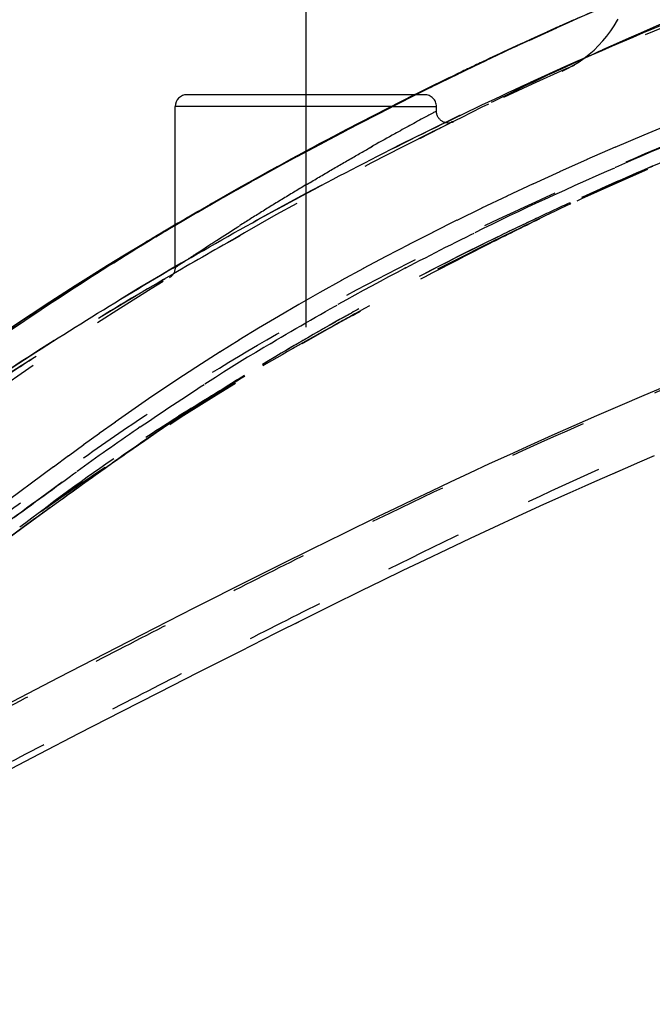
# Model space of a CAD drawing. Header units: millimetres. Extents: x 293 to 707, y 202 to 741.
# Tile 6 of 15: x 336 to 389, y 466 to 549. Entities that reach past the tile are written whole.
import ezdxf

# ---------------------------------------------------------------- set-up
doc = ezdxf.new("R2010")
doc.units = ezdxf.units.MM
doc.header["$LTSCALE"] = 65.185185
doc.linetypes.add('CENTER', pattern=[0.6, 0.375, -0.075, 0.075, -0.075])
doc.linetypes.add('HIDDEN', pattern=[0.2, 0.1, -0.1])
for name, color, linetype in [('KOERPER', 7, 'CONTINUOUS'), ('KONST.EL_MIT_GEO', 7, 'CONTINUOUS'), ('L1', 7, 'CONTINUOUS')]:
    doc.layers.add(name, color=color, linetype=linetype)

msp = doc.modelspace()

# ---------------------------------------------------------------- linework, layer by layer
at = {"layer": 'KOERPER', "color": 2, "linetype": 'CENTER'}
msp.add_line((360, 547.029), (360, 530.43), dxfattribs=at)
at = {"layer": 'KOERPER', "color": 7, "linetype": 'Continuous'}
msp.add_line((349, 532.071), (349, 542.029), dxfattribs=at)
at = {"layer": 'KOERPER', "color": 8, "linetype": 'HIDDEN'}
for p, q in [((371, 541.644), (371, 542.029)), ((349, 528.483), (349, 532.071))]:
    msp.add_line(p, q, dxfattribs=at)
at = {"layer": 'KONST.EL_MIT_GEO', "color": 2, "linetype": 'CENTER'}
msp.add_line((360, 564.75), (360, 538.029), dxfattribs=at)
at = {"layer": 'KONST.EL_MIT_GEO', "color": 7, "linetype": 'Continuous'}
for p, q in [((383.171, 549.581), (381.108, 548.662)), ((381.115, 548.665), (379.594, 547.98)), ((379.602, 547.983), (378.084, 547.291)), ((378.092, 547.294), (376.586, 546.597)), ((376.592, 546.6), (375.135, 545.918)), ((369.179, 543.029), (350, 543.029)), ((367.181, 542.029), (349, 542.029)), ((348.811, 531.94), (347.726, 531.29)), ((349.707, 532.473), (348.811, 531.94)), ((347.726, 531.29), (346.635, 530.629)), ((346.635, 530.629), (346.491, 530.541)), ((382.255, 509.56), (384.537, 510.573)), ((380.05, 508.566), (382.255, 509.56)), ((377.918, 507.593), (380.05, 508.566)), ((375.855, 506.64), (377.918, 507.593)), ((373.856, 505.705), (375.855, 506.64)), ((363.19, 506.122), (360.459, 504.777)), ((371.917, 504.789), (373.856, 505.705)), ((360.459, 504.777), (357.839, 503.475)), ((370.035, 503.891), (371.917, 504.789)), ((368.207, 503.011), (370.035, 503.891)), ((357.839, 503.475), (355.323, 502.214)), ((366.431, 502.149), (368.207, 503.011)), ((355.323, 502.214), (350.575, 499.816)), ((364.702, 501.305), (366.431, 502.149)), ((362.195, 500.07), (364.702, 501.305)), ((350.575, 499.816), (345.106, 497.031)), ((359.783, 498.872), (362.195, 500.07)), ((357.46, 497.711), (359.783, 498.872)), ((345.106, 497.031), (339.149, 493.97)), ((354.491, 496.218), (357.46, 497.711)), ((350.968, 494.436), (354.491, 496.218)), ((339.149, 493.97), (329.688, 489.061)), ((347.637, 492.743), (350.968, 494.436)), ((344.485, 491.132), (347.637, 492.743)), ((340.918, 489.299), (344.485, 491.132)), ((337.571, 487.569), (340.918, 489.299)), ((333.423, 485.416), (337.571, 487.569))]:
    msp.add_line(p, q, dxfattribs=at)
at = {"layer": 'KONST.EL_MIT_GEO', "color": 8, "linetype": 'HIDDEN'}
for p, q in [((382.624, 549.334), (382.257, 549.172)), ((378.791, 547.6), (381.122, 548.664)), ((381.108, 548.662), (380.96, 548.592)), ((381.761, 548.952), (381.422, 548.801)), ((381.895, 549.011), (381.761, 548.952)), ((382.257, 549.172), (381.895, 549.011)), ((378.8, 547.605), (376.411, 546.49)), ((377.771, 547.128), (379.199, 547.788)), ((380.39, 548.339), (380.055, 548.187)), ((380.449, 548.365), (380.39, 548.339)), ((376.675, 546.615), (374.583, 545.622)), ((372.539, 544.636), (374.981, 545.813)), ((370.535, 543.653), (372.867, 544.796)), ((368.57, 542.673), (370.872, 543.819)), ((366.64, 541.697), (369.004, 542.891)), ((370, 543.029), (369.179, 543.029)), ((369.855, 543.316), (369.842, 543.309)), ((364.747, 540.724), (367.15, 541.956)), ((367.181, 542.029), (371, 542.029)), ((362.889, 539.757), (365.289, 541.004)), ((372.333, 540.734), (372.194, 540.663)), ((372.422, 540.779), (372.333, 540.734)), ((390.944, 540.664), (388.444, 539.623)), ((361.065, 538.793), (363.454, 540.052)), ((388.466, 539.632), (386.027, 538.593)), ((359.273, 537.834), (361.649, 539.102)), ((386.048, 538.602), (383.67, 537.565)), ((357.516, 536.881), (359.917, 538.179)), ((355.791, 535.933), (358.076, 537.184)), ((383.691, 537.574), (381.369, 536.539)), ((354.1, 534.991), (356.26, 536.189)), ((381.389, 536.548), (379.122, 535.514)), ((354.243, 535.065), (355.39, 535.706)), ((379.142, 535.523), (376.932, 534.492)), ((351.919, 533.746), (353.113, 534.427)), ((354.105, 534.994), (352.443, 534.056)), ((353.086, 534.412), (354.336, 535.118)), ((376.951, 534.501), (374.792, 533.471)), ((352.448, 534.059), (350.822, 533.129)), ((350.845, 533.127), (351.937, 533.756)), ((374.81, 533.48), (372.702, 532.451)), ((382.312, 533.816), (382.294, 533.854)), ((350.827, 533.132), (349.703, 532.481)), ((349.879, 532.564), (350.855, 533.132)), ((350.882, 533.164), (350.665, 533.038)), ((350.966, 533.214), (350.882, 533.164)), ((350.985, 533.225), (350.966, 533.214)), ((379.427, 532.628), (379.597, 532.709)), ((348.157, 531.546), (348.811, 531.94)), ((348.967, 532.027), (349.879, 532.564)), ((349.243, 532.214), (349.238, 532.211)), ((372.72, 532.46), (370.663, 531.434)), ((379.615, 532.549), (379.661, 532.571)), ((379.661, 532.571), (379.615, 532.549)), ((347.368, 531.072), (347.726, 531.29)), ((347.697, 531.306), (347.693, 531.303)), ((370.681, 531.443), (368.672, 530.419)), ((346.192, 530.409), (346.188, 530.406)), ((346.488, 530.539), (346.491, 530.541)), ((346.667, 530.647), (346.489, 530.539)), ((368.689, 530.427), (366.728, 529.405)), ((344.729, 529.524), (344.725, 529.521)), ((366.745, 529.414), (364.832, 528.394)), ((343.308, 528.652), (343.304, 528.649)), ((341.932, 527.794), (341.928, 527.792)), ((348.85, 527.959), (348.459, 527.732)), ((364.849, 528.403), (362.981, 527.384)), ((340.601, 526.953), (340.597, 526.95)), ((362.997, 527.393), (361.174, 526.377)), ((361.19, 526.386), (359.412, 525.373)), ((359.427, 525.382), (357.691, 524.371)), ((357.706, 524.379), (356.011, 523.371)), ((356.026, 523.379), (354.373, 522.373)), ((362.065, 523.439), (362.235, 523.533)), ((362.075, 523.423), (362.144, 523.461)), ((362.144, 523.461), (362.075, 523.423)), ((354.387, 522.382), (352.774, 521.379)), ((352.787, 521.387), (351.214, 520.387)), ((351.227, 520.395), (349.692, 519.398)), ((349.705, 519.407), (348.207, 518.412)), ((354.425, 519.081), (354.871, 519.343)), ((348.22, 518.421), (346.758, 517.429)), ((388.662, 517.794), (388.458, 517.708)), ((346.77, 517.438), (345.344, 516.45)), ((386.633, 516.932), (386.437, 516.848)), ((345.356, 516.459), (343.963, 515.477)), ((348.62, 515.415), (349.895, 516.261)), ((349.331, 515.889), (350.433, 516.613)), ((350.034, 516.352), (350.095, 516.392)), ((384.662, 516.082), (384.473, 516)), ((343.974, 515.486), (342.614, 514.513)), ((349.108, 515.74), (349.111, 515.743)), ((342.626, 514.522), (341.298, 513.561)), ((346.27, 513.823), (347.443, 514.624)), ((345.104, 513.017), (346.27, 513.823)), ((341.309, 513.569), (340.013, 512.623)), ((343.995, 512.242), (345.128, 513.034)), ((340.023, 512.631), (338.758, 511.702)), ((342.917, 511.482), (344.017, 512.257)), ((338.769, 511.71), (334.054, 508.23)), ((341.883, 510.746), (342.917, 511.482)), ((385.9, 511.171), (386.902, 511.606)), ((383.57, 510.145), (384.537, 510.573)), ((337.975, 507.926), (339.874, 509.304)), ((336.213, 506.639), (337.985, 507.934)), ((366.178, 507.576), (366.044, 507.511)), ((334.577, 505.436), (336.22, 506.644)), ((355.323, 502.214), (354.207, 501.653)), ((359.123, 498.543), (359.783, 498.872)), ((343.97, 490.868), (344.485, 491.132))]:
    msp.add_line(p, q, dxfattribs=at)
for points in [[(372.439, 540.745), (372.378, 540.718), (372.315, 540.695), (372.251, 540.676), (372.186, 540.661), (372.12, 540.651), (372.054, 540.645), (371.987, 540.644), (371.92, 540.647), (371.854, 540.654), (371.788, 540.666), (371.724, 540.682), (371.66, 540.703), (371.598, 540.728), (371.538, 540.757), (371.48, 540.789), (371.424, 540.826), (371.371, 540.866), (371.321, 540.91), (371.273, 540.957), (371.229, 541.007), (371.188, 541.06), (371.151, 541.115), (371.118, 541.173), (371.088, 541.233), (371.063, 541.295), (371.042, 541.358), (371.025, 541.422), (371.012, 541.488), (371.004, 541.554), (371, 541.621), (371, 541.644)], [(349, 528.483), (349, 528.461), (348.996, 528.394), (348.988, 528.328), (348.975, 528.263), (348.959, 528.198), (348.937, 528.135), (348.912, 528.074), (348.883, 528.014), (348.85, 527.956), (348.813, 527.901), (348.772, 527.848), (348.728, 527.798), (348.681, 527.751), (348.631, 527.707), (348.578, 527.667), (348.522, 527.63)], [(352.338, 517.816), (353.038, 518.247), (353.736, 518.67), (354.425, 519.081)], [(350.126, 516.411), (350.894, 516.906), (351.629, 517.373), (352.338, 517.816)], [(346.244, 513.805), (347.414, 514.604), (348.651, 515.437)], [(339.86, 509.294), (341.886, 510.749), (342.937, 511.495)]]:
    msp.add_lwpolyline(points, dxfattribs=at)
at = {"layer": 'KONST.EL_MIT_GEO', "color": 7, "linetype": 'Continuous'}
for points in [[(349.703, 532.481), (349.238, 532.211), (347.693, 531.303)], [(347.693, 531.303), (346.188, 530.406), (344.725, 529.521), (343.304, 528.649), (341.928, 527.792), (340.597, 526.95), (339.311, 526.126), (338.071, 525.32), (336.875, 524.534), (335.725, 523.768), (334.62, 523.023), (333.56, 522.301), (332.543, 521.602), (331.571, 520.926), (330.641, 520.274), (329.754, 519.645), (328.103, 518.463)], [(390.546, 518.584), (388.458, 517.708), (386.437, 516.848), (384.473, 516), (382.565, 515.165), (380.714, 514.344), (378.911, 513.535), (377.156, 512.739), (375.449, 511.957), (373.783, 511.186), (372.159, 510.427), (370.577, 509.681), (369.03, 508.946), (367.519, 508.222), (366.044, 507.511), (363.19, 506.122)], [(384.537, 510.573), (386.902, 511.606), (388.118, 512.131), (389.357, 512.661)]]:
    msp.add_lwpolyline(points, dxfattribs=at)
at = {"layer": 'KONST.EL_MIT_GEO', "color": 8, "linetype": 'HIDDEN'}
for centre, radius, start, end in [((500, 279.75), 290.5, 52.12998, 127.87065), ((500, 279.75), 280, 52.05179, 127.94821), ((377.5, 554.148), 10, 294.10216, 343.31856), ((513.894, 251.713), 325.285, 112.94787, 113.80057), ((509.538, 264.369), 311.953, 114.00674, 114.48311), ((508.993, 265.587), 310.619, 114.00614, 114.3527), ((516.26, 249.666), 328.12, 114.36245, 115.47239), ((514.672, 249.928), 327.232, 114.02939, 114.21609), ((514.389, 250.554), 326.544, 114.29163, 115.24228), ((515.241, 251.867), 325.695, 114.48463, 115.47648), ((513.34, 252.786), 324.079, 115.24285, 115.71976), ((505.354, 280.421), 292.314, 114.6599, 115.06994), ((530.015, 221.159), 359.771, 115.49753, 119.84348), ((523.907, 233.596), 345.917, 115.47061, 116.44533), ((520.63, 247.98), 328.172, 115.08571, 116.84735), ((512.274, 254.999), 321.622, 115.71971, 116.41868), ((505.656, 268.137), 306.912, 116.40353, 120.26233), ((529.981, 221.244), 359.68, 116.53692, 119.82287), ((370, 542.029), 1, 0, 90), ((545.968, 197.249), 384.878, 116.84022, 117.27475), ((503.444, 269.465), 290.922, 113.12854, 114.61866), ((503.083, 270.275), 290.035, 113.12578, 114.62043), ((505.796, 272.696), 288.888, 113.59195, 115.30957), ((508.282, 267.309), 294.821, 113.82864, 115.29874), ((519.101, 244.013), 320.506, 115.26756, 116.63352), ((518.738, 244.757), 319.678, 115.2658, 116.63529), ((501.328, 274.111), 285.817, 114.62099, 115.20823), ((501.351, 274.065), 285.868, 114.62137, 115.20819), ((508, 260.075), 315.061, 119.86677, 120.16157), ((493.541, 289.474), 282.377, 120.39605, 120.62157), ((499.037, 278.963), 280.451, 115.20697, 116.17029), ((494.45, 283.306), 288.167, 120.31437, 120.89946), ((491.484, 292.93), 278.355, 120.7893, 121.34992), ((492.777, 290.764), 280.877, 120.62163, 120.78962), ((502.068, 270.299), 303.241, 120.16292, 120.31635), ((499.046, 278.937), 280.479, 115.24459, 116.1696), ((532.538, 218.767), 349.062, 115.9825, 116.74753), ((530.002, 223.882), 343.353, 115.97615, 116.75389), ((604.885, 86.104), 510.676, 119.36702, 120.09039), ((491.49, 294.162), 263.482, 116.15498, 119.44435), ((490.6, 295.787), 261.631, 116.13705, 118.8224), ((561.229, 162.409), 412.303, 116.78316, 118.48584), ((556.674, 171.109), 402.483, 116.76238, 118.50662), ((554.627, 176.869), 396.473, 118.64382, 120.25387), ((482.309, 310.96), 244.34, 118.83429, 119.50605), ((561.496, 161.876), 412.899, 118.4831, 118.86912), ((560.885, 162.992), 411.626, 118.4825, 118.86971), ((555.576, 175.239), 398.358, 118.65119, 119.0351), ((471.759, 329.355), 223.136, 119.47478, 121.60153), ((542.992, 197.276), 372.983, 119.0177, 120.28934), ((457.811, 352.032), 196.512, 121.60232, 122.80016), ((456.747, 353.713), 194.523, 122.80507, 123.13087), ((457.91, 351.801), 196.759, 123.10991, 123.56953), ((460.796, 347.521), 201.921, 123.26726, 123.50271), ((458.83, 350.517), 198.338, 123.1302, 123.24574), ((479.586, 319.623), 235.556, 123.74513, 124.93304), ((463.524, 343.404), 206.86, 123.58062, 123.70474)]:
    msp.add_arc(centre, radius, start, end, dxfattribs=at)
at = {"layer": 'KONST.EL_MIT_GEO', "color": 7, "linetype": 'Continuous'}
for centre, radius, start, end in [((350, 542.029), 1, 90, 180), ((506.58, 262.532), 312.223, 119.89141, 120.16278), ((493.677, 284.631), 286.633, 120.15224, 120.90269)]:
    msp.add_arc(centre, radius, start, end, dxfattribs=at)
at = {"layer": 'KONST.EL_MIT_GEO', "color": 8, "linetype": 'HIDDEN'}
for points, knots in [([(369.593, 539.335), (374.253, 541.737), (381.382, 545.24), (391.152, 549.539), (401.355, 553.654), (414.585, 558.286), (436.59, 564.447), (465.137, 569.499), (499.997, 571.467), (534.858, 569.5), (563.404, 564.448), (585.41, 558.288), (598.64, 553.656), (608.844, 549.541), (618.614, 545.242), (625.743, 541.739), (630.403, 539.337)], [0, 0, 0, 0, 0.058057, 0.087923, 0.118189, 0.179878, 0.243044, 0.3711, 0.499999, 0.628898, 0.756953, 0.82012, 0.88181, 0.912075, 0.941942, 1, 1, 1, 1]), ([(701.273, 492.735), (701.267, 492.793), (701.161, 492.947), (700.866, 493.206), (700.237, 493.684), (699.082, 494.586), (697.147, 496.136), (694.309, 498.409), (690.6, 501.329), (686.182, 504.759), (681.186, 508.56), (673.617, 514.108), (663.149, 521.244), (649.49, 529.593), (634.742, 537.61), (619.224, 545.068), (603.177, 551.821), (586.715, 557.681), (569.877, 562.489), (552.698, 566.142), (529.44, 569.551), (500.003, 571.166), (470.566, 569.552), (447.309, 566.143), (430.129, 562.49), (413.291, 557.683), (396.829, 551.823), (380.781, 545.071), (365.263, 537.613), (350.515, 529.596), (338.932, 522.517), (330.291, 516.772), (324.326, 512.6), (318.817, 508.563), (313.821, 504.761), (309.403, 501.33), (305.694, 498.411), (302.855, 496.138), (300.919, 494.589), (299.763, 493.686), (299.134, 493.207), (298.838, 492.943), (298.732, 492.786), (298.726, 492.727)], [0, 0, 0, 0, 0.000396, 0.001192, 0.002711, 0.005742, 0.011183, 0.019568, 0.030486, 0.043295, 0.057626, 0.073198, 0.107148, 0.143789, 0.182073, 0.221317, 0.260885, 0.300481, 0.340138, 0.379941, 0.419893, 0.499983, 0.580074, 0.620025, 0.659829, 0.699485, 0.739082, 0.77865, 0.817894, 0.856179, 0.892821, 0.910212, 0.926774, 0.942347, 0.956679, 0.969489, 0.980409, 0.988795, 0.994236, 0.997268, 0.998791, 0.999594, 1, 1, 1, 1]), ([(492.412, 570.717), (482.831, 570.48), (468.477, 569.451), (449.554, 566.678), (435.558, 563.894), (421.853, 560.403), (408.549, 556.243), (395.73, 551.497), (387.444, 547.936), (383.391, 546.076)], [0, 0, 0, 0, 0.255515, 0.382847, 0.509693, 0.635759, 0.759687, 0.881133, 1, 1, 1, 1]), ([(309.213, 490.125), (309.237, 490.175), (309.32, 490.29), (309.5, 490.477), (309.77, 490.719), (310.331, 491.177), (311.324, 491.924), (312.897, 493.059), (315.032, 494.538), (317.816, 496.364), (321.281, 498.587), (324.584, 500.728), (327.533, 502.704), (330.841, 504.995), (335.203, 508.127), (340.684, 512.077), (348.563, 517.55), (359.277, 524.069), (373.067, 531.222), (387.662, 537.803), (402.772, 543.852), (415.689, 548.289), (426.212, 551.386), (436.876, 554.149), (450.407, 556.946), (472.343, 560.076), (500.083, 561.559), (527.823, 560.061), (549.756, 556.918), (563.285, 554.112), (573.947, 551.342), (584.467, 548.239), (597.381, 543.794), (612.487, 537.74), (627.075, 531.153), (640.856, 523.995), (651.559, 517.47), (659.429, 511.996), (664.903, 508.05), (669.259, 504.924), (672.562, 502.64), (675.503, 500.672), (678.795, 498.538), (682.247, 496.324), (685.017, 494.506), (687.139, 493.033), (688.701, 491.904), (689.687, 491.162), (690.242, 490.708), (690.51, 490.469), (690.687, 490.284), (690.769, 490.171), (690.793, 490.122)], [0, 0, 0, 0, 0.000402, 0.001013, 0.001876, 0.00302, 0.006243, 0.010854, 0.017044, 0.025012, 0.034913, 0.046797, 0.053459, 0.060567, 0.075881, 0.09227, 0.10939, 0.145204, 0.182818, 0.221597, 0.26087, 0.300412, 0.320253, 0.340135, 0.380018, 0.420035, 0.500193, 0.58035, 0.620367, 0.660248, 0.680129, 0.699969, 0.739509, 0.778778, 0.81755, 0.855148, 0.890942, 0.908051, 0.924422, 0.93971, 0.946801, 0.953444, 0.965289, 0.975151, 0.983082, 0.989236, 0.993817, 0.997014, 0.998148, 0.999001, 0.999605, 1, 1, 1, 1]), ([(314.783, 491.663), (314.766, 491.672), (314.735, 491.716), (314.779, 491.813), (314.88, 491.932), (315.077, 492.109), (315.391, 492.35), (315.854, 492.674), (316.481, 493.101), (317.278, 493.648), (318.238, 494.327), (319.339, 495.148), (320.558, 496.122), (321.915, 497.241), (323.459, 498.486), (325.947, 500.431), (329.638, 503.183), (334.618, 506.86), (340.162, 510.927), (346.081, 515.136), (352.296, 519.246), (358.752, 523.162), (365.394, 526.894), (372.199, 530.444), (381.479, 534.95), (393.361, 540.132), (407.957, 545.629), (422.851, 550.353), (437.993, 554.235), (453.33, 557.251), (473.966, 560.128), (500.013, 561.58), (526.06, 560.126), (546.696, 557.246), (562.034, 554.23), (577.174, 550.345), (592.068, 545.62), (606.664, 540.122), (620.891, 533.915), (632.385, 528.142), (641.271, 523.149), (647.725, 519.232), (653.94, 515.122), (659.857, 510.913), (665.4, 506.846), (670.378, 503.171), (674.066, 500.42), (676.552, 498.477), (678.095, 497.233), (679.451, 496.115), (680.669, 495.141), (681.768, 494.322), (682.727, 493.643), (683.523, 493.097), (684.149, 492.671), (684.611, 492.348), (684.926, 492.108), (685.123, 491.932), (685.225, 491.813), (685.27, 491.717), (685.24, 491.673), (685.223, 491.664)], [0, 0, 0, 0, 0.000141, 0.000341, 0.000713, 0.001332, 0.002282, 0.003657, 0.005521, 0.007912, 0.010835, 0.014252, 0.018102, 0.022419, 0.027307, 0.032824, 0.045862, 0.06148, 0.07878, 0.096903, 0.115388, 0.134077, 0.152936, 0.171935, 0.191046, 0.229502, 0.268119, 0.306775, 0.345432, 0.38409, 0.422747, 0.500033, 0.577318, 0.615976, 0.654634, 0.693291, 0.731946, 0.770563, 0.809019, 0.847124, 0.865983, 0.884672, 0.903155, 0.921276, 0.938572, 0.954183, 0.967211, 0.972724, 0.977608, 0.981921, 0.985767, 0.98918, 0.9921, 0.994487, 0.996348, 0.997721, 0.998671, 0.99929, 0.999661, 0.999861, 1, 1, 1, 1]), ([(685.223, 491.664), (685.319, 491.72), (685.083, 491.976), (684.885, 492.137), (684.592, 492.362), (684.21, 492.628), (683.703, 492.975), (683.077, 493.403), (682, 494.152), (680.4, 495.33), (678.228, 497.13), (675.536, 499.291), (672.212, 501.813), (668.27, 504.724), (663.837, 507.998), (659.044, 511.495), (654.009, 515.059), (648.77, 518.55), (643.357, 521.902), (635.927, 526.207), (626.34, 531.249), (614.486, 536.776), (602.328, 541.805), (589.927, 546.312), (577.321, 550.26), (560.283, 554.721), (538.612, 558.753), (512.276, 561.144), (485.829, 561.055), (459.509, 558.488), (437.866, 554.309), (420.859, 549.729), (408.281, 545.7), (395.912, 541.114), (383.793, 536.014), (371.989, 530.415), (360.588, 524.311), (351.473, 518.762), (344.525, 514.039), (341.152, 511.624), (339.49, 510.419)], [0, 0, 0, 0, 0.000887, 0.001536, 0.002458, 0.003713, 0.005343, 0.007375, 0.009822, 0.015892, 0.023348, 0.032502, 0.043659, 0.056903, 0.071916, 0.087986, 0.104621, 0.121534, 0.138609, 0.155825, 0.190592, 0.22569, 0.260991, 0.296378, 0.331785, 0.367195, 0.437993, 0.508793, 0.579592, 0.650391, 0.72119, 0.756599, 0.792006, 0.827386, 0.862666, 0.897724, 0.932432, 0.966638, 0.98349, 1, 1, 1, 1]), ([(703.764, 470.518), (703.748, 470.517), (703.695, 470.525), (703.584, 470.545), (703.4, 470.594), (703.125, 470.683), (702.731, 470.84), (702.174, 471.103), (701.407, 471.516), (700.374, 472.119), (699.027, 472.944), (697.325, 474.002), (695.264, 475.273), (692.871, 476.685), (690.211, 478.189), (686.29, 480.338), (680.998, 483.135), (674.283, 486.645), (667.216, 490.368), (659.91, 494.188), (652.492, 498.019), (645.05, 501.816), (635.155, 506.774), (622.767, 512.703), (607.795, 519.232), (592.741, 525.052), (577.611, 530.071), (562.363, 534.231), (546.965, 537.49), (526.228, 540.638), (499.994, 542.272), (473.761, 540.637), (453.024, 537.488), (437.626, 534.228), (422.377, 530.068), (407.248, 525.048), (392.194, 519.227), (377.222, 512.698), (364.834, 506.769), (354.939, 501.81), (347.497, 498.013), (340.079, 494.183), (332.773, 490.362), (325.707, 486.639), (318.993, 483.13), (313.701, 480.333), (309.781, 478.185), (307.122, 476.681), (304.73, 475.268), (302.669, 473.999), (300.969, 472.941), (299.623, 472.117), (298.591, 471.515), (297.824, 471.102), (297.268, 470.839), (296.874, 470.682), (296.6, 470.594), (296.416, 470.545), (296.305, 470.525), (296.252, 470.516), (296.236, 470.518)], [0, 0, 0, 0, 0.000112, 0.000362, 0.000782, 0.001414, 0.002341, 0.003697, 0.005638, 0.008326, 0.011907, 0.016482, 0.022086, 0.028529, 0.035559, 0.043064, 0.059223, 0.07666, 0.095084, 0.114068, 0.133264, 0.152401, 0.171432, 0.209254, 0.246676, 0.283549, 0.320028, 0.356071, 0.392012, 0.428027, 0.500013, 0.572, 0.608014, 0.643956, 0.679998, 0.716478, 0.753352, 0.790774, 0.828596, 0.847628, 0.866765, 0.88596, 0.904944, 0.923367, 0.940801, 0.956958, 0.964462, 0.971491, 0.977932, 0.983533, 0.988106, 0.991683, 0.994369, 0.996307, 0.997662, 0.998587, 0.999219, 0.999639, 0.999888, 1, 1, 1, 1]), ([(360, 535.43), (360.663, 535.826), (361.975, 536.602), (363.908, 537.722), (365.469, 538.609), (366.651, 539.272), (367.466, 539.724), (368.22, 540.14), (368.902, 540.513), (369.503, 540.84), (369.948, 541.08), (370.256, 541.245), (370.447, 541.348), (370.611, 541.436), (370.746, 541.508), (370.853, 541.566), (370.92, 541.6), (370.965, 541.626), (370.979, 541.63), (371.003, 541.648), (371, 541.644)], [0, 0, 0, 0, 0.183285, 0.361891, 0.530636, 0.609482, 0.683561, 0.752002, 0.813896, 0.868322, 0.914378, 0.933999, 0.95122, 0.965951, 0.978117, 0.987649, 0.994498, 0.996902, 0.998622, 1, 1, 1, 1]), ([(371, 541.644), (370.683, 541.472), (369.505, 540.847), (367.149, 539.555), (363.793, 537.667), (361.308, 536.212), (360, 535.43)], [0, 0, 0, 0, 0.085625, 0.316442, 0.638111, 1, 1, 1, 1]), ([(297.919, 466.52), (297.931, 466.536), (297.98, 466.567), (298.081, 466.61), (298.243, 466.667), (298.478, 466.746), (298.81, 466.866), (299.273, 467.061), (299.916, 467.376), (300.796, 467.858), (301.968, 468.551), (304.254, 469.96), (307.944, 472.262), (313.271, 475.298), (319.462, 478.645), (326.208, 482.201), (333.316, 485.943), (340.665, 489.772), (348.125, 493.605), (355.595, 497.412), (363.027, 501.175), (370.441, 504.849), (380.294, 509.583), (392.616, 515.151), (407.538, 521.138), (422.57, 526.293), (437.757, 530.554), (453.122, 533.864), (473.823, 537.034), (500.015, 538.648), (526.207, 537.031), (546.908, 533.859), (562.272, 530.546), (577.46, 526.284), (592.491, 521.128), (607.413, 515.139), (619.735, 509.569), (629.588, 504.835), (637.002, 501.16), (644.434, 497.397), (651.904, 493.591), (659.364, 489.757), (666.712, 485.928), (673.819, 482.187), (680.563, 478.631), (686.752, 475.285), (692.074, 472.251), (695.759, 469.953), (698.039, 468.547), (699.209, 467.857), (700.086, 467.377), (700.728, 467.062), (701.192, 466.867), (701.526, 466.745), (701.764, 466.661), (701.93, 466.6), (702.037, 466.552), (702.088, 466.517), (702.101, 466.5)], [0, 0, 0, 0, 0.000141, 0.000385, 0.000767, 0.001323, 0.0021, 0.003205, 0.004795, 0.007046, 0.010133, 0.01421, 0.025604, 0.040183, 0.056577, 0.074245, 0.092885, 0.11209, 0.131515, 0.150852, 0.170028, 0.189087, 0.208038, 0.245572, 0.282515, 0.319114, 0.355341, 0.391465, 0.427666, 0.500005, 0.572344, 0.608545, 0.644669, 0.680896, 0.717495, 0.75444, 0.791975, 0.810927, 0.829986, 0.849162, 0.8685, 0.887924, 0.907128, 0.925766, 0.943431, 0.959819, 0.974388, 0.98576, 0.989825, 0.992903, 0.995146, 0.996733, 0.99784, 0.998623, 0.99919, 0.999586, 0.999845, 1, 1, 1, 1]), ([(360, 535.43), (359.328, 535.028), (358.004, 534.229), (356.071, 533.039), (354.523, 532.069), (353.355, 531.326), (352.548, 530.808), (351.799, 530.324), (351.119, 529.882), (350.518, 529.488), (350.07, 529.193), (349.76, 528.988), (349.565, 528.859), (349.398, 528.748), (349.26, 528.656), (349.152, 528.585), (349.079, 528.536), (349.039, 528.51), (349.017, 528.493), (349.009, 528.491), (348.999, 528.482), (349, 528.483)], [0, 0, 0, 0, 0.180525, 0.356549, 0.523387, 0.601736, 0.675724, 0.744523, 0.807222, 0.862838, 0.910335, 0.930712, 0.948674, 0.964102, 0.976888, 0.986938, 0.994175, 0.996719, 0.99854, 0.999635, 1, 1, 1, 1]), ([(349, 528.483), (349.083, 528.54), (349.408, 528.753), (350.103, 529.217), (351.196, 529.933), (353.211, 531.24), (356.17, 533.112), (358.672, 534.637), (360, 535.43)], [0, 0, 0, 0, 0.023113, 0.089668, 0.192781, 0.32428, 0.643453, 1, 1, 1, 1]), ([(321.499, 509.326), (321.532, 509.275), (321.648, 509.176), (321.848, 509.246), (322.001, 509.367), (322.149, 509.522), (322.307, 509.729), (322.557, 510.08), (322.908, 510.572), (323.424, 511.188), (324.18, 511.883), (326.112, 513.438), (329.955, 516.256), (334.85, 519.486), (339.844, 522.607), (346.061, 526.365), (350.999, 529.215), (354.449, 531.156)], [0, 0, 0, 0, 0.004545, 0.009998, 0.014109, 0.019423, 0.026005, 0.033772, 0.051836, 0.071581, 0.094097, 0.12911, 0.258323, 0.45279, 0.570665, 0.701863, 1, 1, 1, 1]), ([(346.489, 530.539), (344.229, 529.16), (339.826, 526.385), (331.569, 520.826), (325.673, 516.507), (321.91, 513.609)], [0, 0, 0, 0, 0.266104, 0.522795, 1, 1, 1, 1]), ([(348.459, 527.732), (346.07, 526.344), (341.647, 523.724), (335.607, 519.975), (330.706, 516.748), (327.418, 514.404), (325.456, 512.906), (324.343, 512.015), (323.529, 511.308), (322.973, 510.649), (322.647, 510.209), (322.37, 509.814), (322.192, 509.575), (322.104, 509.477)], [0, 0, 0, 0, 0.257395, 0.478807, 0.662247, 0.803837, 0.854975, 0.892096, 0.936718, 0.955012, 0.972339, 0.987712, 1, 1, 1, 1]), ([(361.968, 523.611), (360.982, 523.053), (357.083, 520.809), (353.25, 518.45), (350.431, 516.612)], [0, 0, 0, 0, 0.251799, 1, 1, 1, 1]), ([(354.871, 519.343), (352.997, 518.247), (349.408, 516.093), (343.029, 511.943), (338.653, 508.713), (335.913, 506.663)], [0, 0, 0, 0, 0.2854, 0.550167, 1, 1, 1, 1]), ([(335.913, 506.663), (338.653, 508.713), (343.029, 511.943), (349.408, 516.093), (352.997, 518.247), (354.871, 519.343)], [0, 0, 0, 0, 0.449833, 0.7146, 1, 1, 1, 1]), ([(349.112, 515.744), (347.104, 514.411), (343.206, 511.716), (337.627, 507.686), (332.567, 503.96), (329.4, 501.589), (327.968, 500.477)], [0, 0, 0, 0, 0.277229, 0.544929, 0.791558, 1, 1, 1, 1]), ([(329.024, 501.29), (330.135, 502.139), (332.527, 503.926), (337.735, 507.767), (341.844, 510.743), (344.702, 512.737)], [0, 0, 0, 0, 0.216061, 0.461471, 1, 1, 1, 1]), ([(339.49, 510.419), (337.196, 508.757), (333.888, 506.319), (329.668, 503.201), (326.928, 501.164), (324.541, 499.34), (322.498, 497.719), (320.76, 496.287), (319.25, 495.073), (317.926, 494.101), (316.829, 493.338), (315.987, 492.765), (315.395, 492.355), (315.053, 492.09), (314.882, 491.931), (314.808, 491.848), (314.765, 491.782), (314.745, 491.73), (314.753, 491.686), (314.772, 491.669), (314.783, 491.663)], [0, 0, 0, 0, 0.273235, 0.396203, 0.506048, 0.602466, 0.685927, 0.757556, 0.81956, 0.872801, 0.915891, 0.948403, 0.971028, 0.985326, 0.990067, 0.993544, 0.995986, 0.997639, 0.998835, 1, 1, 1, 1])]:
    msp.add_open_spline(points, degree=3, knots=knots, dxfattribs=at)
at = {"layer": 'KONST.EL_MIT_GEO', "color": 7, "linetype": 'Continuous'}
for points, knots in [([(381.481, 545.227), (386.097, 547.294), (395.422, 551.229), (409.687, 556.448), (424.233, 560.898), (439.054, 564.488), (454.101, 567.225), (474.396, 569.787), (500, 571.009), (525.604, 569.787), (545.898, 567.225), (560.945, 564.488), (575.766, 560.898), (590.313, 556.449), (604.578, 551.229), (613.903, 547.294), (618.519, 545.227)], [0, 0, 0, 0, 0.062118, 0.124267, 0.18649, 0.248858, 0.311463, 0.374237, 0.5, 0.625763, 0.688537, 0.751142, 0.81351, 0.875733, 0.937882, 1, 1, 1, 1]), ([(375.135, 545.918), (379.256, 547.861), (387.605, 551.587), (404.689, 558.355), (417.891, 562.529), (426.831, 564.84)], [0, 0, 0, 0, 0.248007, 0.497436, 1, 1, 1, 1]), ([(349.707, 532.473), (351.722, 533.666), (360.035, 538.447), (368.578, 542.826), (375.135, 545.918)], [0, 0, 0, 0, 0.244082, 1, 1, 1, 1]), ([(298.726, 492.727), (298.729, 492.755), (298.756, 492.824), (298.892, 493.001), (299.291, 493.33), (300.198, 494.019), (301.906, 495.376), (304.686, 497.609), (308.593, 500.698), (313.46, 504.486), (319.081, 508.767), (325.357, 513.345), (334.713, 519.812), (347.483, 527.87), (363.959, 536.985), (375.534, 542.565), (381.481, 545.227)], [0, 0, 0, 0, 0.000876, 0.002183, 0.006795, 0.016539, 0.037018, 0.073262, 0.12535, 0.188928, 0.26139, 0.340888, 0.425882, 0.608288, 0.801233, 1, 1, 1, 1]), ([(321.352, 513.178), (325.647, 516.503), (332.416, 521.452), (341.953, 527.771), (347.074, 530.914), (349.707, 532.473)], [0, 0, 0, 0, 0.474899, 0.732446, 1, 1, 1, 1]), ([(321.251, 513.305), (322.487, 514.282), (325.568, 516.64), (331.053, 520.606), (338.175, 525.461), (343.528, 528.814), (346.467, 530.574)], [0, 0, 0, 0, 0.154553, 0.380554, 0.663961, 1, 1, 1, 1])]:
    msp.add_open_spline(points, degree=3, knots=knots, dxfattribs=at)
at = {"layer": 'KONST.EL_MIT_GEO', "color": 8, "linetype": 'HIDDEN'}
msp.add_open_spline([(369.842, 543.309), (369.656, 543.217), (369.471, 543.124), (369.285, 543.031)], degree=3, dxfattribs=at)
at = {"layer": 'L1', "color": 2, "linetype": 'CENTER'}
msp.add_line((360, 547.029), (360, 523.483), dxfattribs=at)

doc.saveas('drawing.dxf')
